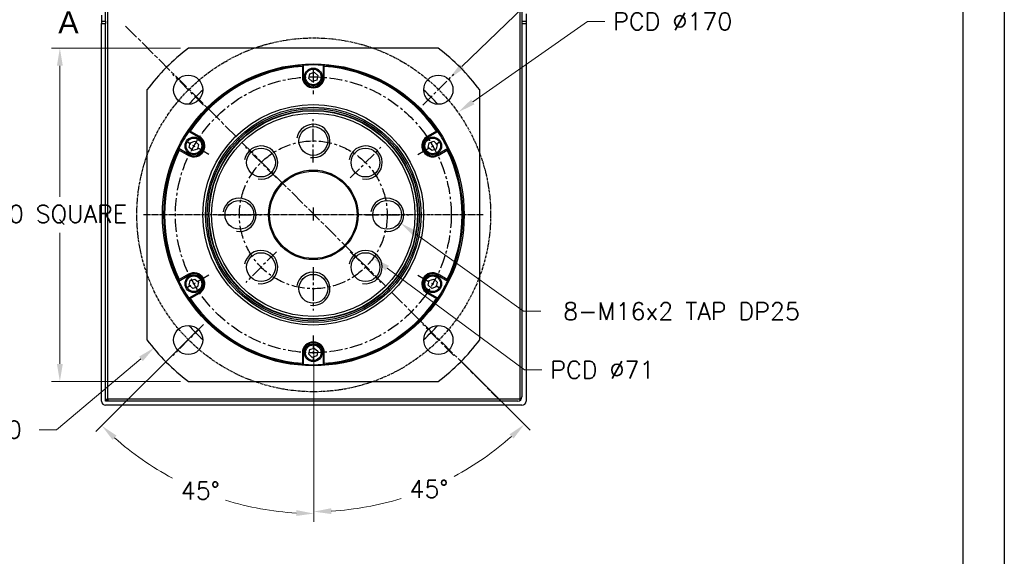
# Model space of a CAD drawing. Header units: inches. Extents: x 0 to 2382, y 0 to 1682.
# Tile 11 of 18: x 1905 to 2378, y 577 to 835. Entities that reach past the tile are written whole.
import ezdxf

# ---------------------------------------------------------------- set-up
doc = ezdxf.new("R2010")
doc.units = ezdxf.units.IN
doc.linetypes.add('CENTER', pattern=[2, 1.25, -0.25, 0.25, -0.25])
doc.linetypes.add('CHAIN', pattern=[0.3543, 0.2362, -0.0295, 0.0591, -0.0295])
doc.layers.add('ATA-CENTER', color=133, linetype='CENTER')
for name, color, linetype, lineweight in [('ATA-DIM', 8, 'Continuous', 25), ('ATA-SECTION', 3, 'CHAIN', 35), ('ATA-Thread', 3, 'Continuous', 25), ('Layer0000', 7, 'Continuous', 25)]:
    doc.layers.add(name, color=color, linetype=linetype, lineweight=lineweight)
doc.styles.get("Standard").update_dxf_attribs({"font": 'simplex.shx'})
doc.styles.add('레이블 문자 (ISO)', font='arial.ttf')
doc.dimstyles.new('ata_A1', dxfattribs={"dimtxt": 4.2, "dimasz": 4.2, "dimexe": 2, "dimexo": 2, "dimgap": 2, "dimtad": 0, "dimtih": 1, "dimtoh": 1, "dimdec": 6, "dimdsep": 46, "dimtxsty": 'Standard', "dimcen": 0, "dimclrd": 252, "dimclre": 252, "dimclrt": 4, "dimadec": 6, "dimazin": 2, "dimtfac": 1, "dimtdec": 6, "dimtofl": 0, "dimtmove": 0, "dimatfit": 3, "dimfxl": 0, "dimtolj": 1, "dimtzin": 0, "dimlwd": 0, "dimlwe": 0, "dimarcsym": 0})

# ---------------------------------------------------------------- blocks, each defined once
blk = doc.blocks.new('*D9798')
at = {"layer": 'ATA-DIM', "color": 252, "lineweight": 0}
for p, q in [((2168.43, 861.88), (2117.39, 812.55)), ((2176.86, 861.88), (2168.43, 861.88))]:
    blk.add_line(p, q, dxfattribs=at)
at = {"layer": 'ATA-DIM', "color": 252}
blk.add_solid([(2116.42, 813.56), (2118.36, 811.55), (2111.35, 806.72)], dxfattribs=at)
at = {"layer": 'Defpoints', "color": 0}
for p in [(2111.35, 806.72), (2101.28, 796.99)]:
    blk.add_point(p, dxfattribs=at)
at = {"layer": 'ATA-DIM', "color": 4, "insert": (2219.83, 861.88), "char_height": 8.4, "attachment_point": 5}
blk.add_mtext('\\A1;4-%%c14 THRU', dxfattribs=at)
blk = doc.blocks.new('*D9794')
at = {"layer": 'ATA-DIM', "color": 252, "lineweight": 0}
for p, q in [((2046.21, 679.75), (2046.21, 594.67)), ((2116.57, 671.39), (2150.21, 637.74))]:
    blk.add_line(p, q, dxfattribs=at)
for start, end in [(298.1635, 311.6358), (273.3642, 287.0603)]:
    blk.add_arc((2046.21, 741.75), 143.08, start, end, dxfattribs=at)
at = {"layer": 'ATA-DIM', "color": 252}
for points in [[(2142.23, 633.79), (2140.31, 635.83), (2147.38, 640.57)], [(2054.57, 600.31), (2054.65, 597.51), (2046.21, 598.67)]]:
    blk.add_solid(points, dxfattribs=at)
at = {"layer": 'Defpoints', "color": 0}
for p in [(2046.21, 741.75), (2046.21, 683.75), (2113.74, 674.22), (2083.24, 603.54)]:
    blk.add_point(p, dxfattribs=at)
at = {"layer": 'ATA-DIM', "color": 4, "insert": (2092.19, 613.76), "char_height": 8.4, "attachment_point": 1}
blk.add_mtext('\\A1;45%%d', dxfattribs=at)
blk = doc.blocks.new('*D9799')
at = {"layer": 'ATA-DIM', "color": 252, "lineweight": 0}
for p, q in [((2146.92, 694.93), (2095.03, 732.18)), ((2155.34, 694.93), (2146.92, 694.93))]:
    blk.add_line(p, q, dxfattribs=at)
at = {"layer": 'ATA-DIM', "color": 252}
blk.add_solid([(2095.85, 733.32), (2094.22, 731.05), (2088.21, 737.08)], dxfattribs=at)
at = {"layer": 'Defpoints', "color": 0}
for p in [(2075.21, 746.41), (2088.21, 737.08)]:
    blk.add_point(p, dxfattribs=at)
at = {"layer": 'ATA-DIM', "color": 4, "insert": (2222.92, 694.93), "char_height": 8.4, "attachment_point": 5}
blk.add_mtext('\\A1;8-M16x2 TAP DP25', dxfattribs=at)
blk = doc.blocks.new('*D9792')
at = {"layer": 'ATA-DIM', "color": 252, "lineweight": 0}
for p, q in [((1982.21, 821.25), (1920.22, 821.25)), ((1924.22, 812.85), (1924.22, 749.82)), ((1924.22, 669.65), (1924.22, 732.67)), ((1982.21, 661.25), (1920.22, 661.25))]:
    blk.add_line(p, q, dxfattribs=at)
at = {"layer": 'ATA-DIM', "color": 252}
for points in [[(1925.62, 812.85), (1922.82, 812.85), (1924.22, 821.25)], [(1922.82, 669.65), (1925.62, 669.65), (1924.22, 661.25)]]:
    blk.add_solid(points, dxfattribs=at)
at = {"layer": 'Defpoints', "color": 0}
for p in [(1924.22, 821.25), (1986.21, 821.25), (1986.21, 661.25)]:
    blk.add_point(p, dxfattribs=at)
at = {"layer": 'ATA-DIM', "color": 4, "insert": (1885.24, 745.82), "char_height": 8.4, "attachment_point": 1}
blk.add_mtext('\\A1;160 SQUARE', dxfattribs=at)
blk = doc.blocks.new('*D9797')
at = {"layer": 'ATA-DIM', "color": 252, "lineweight": 0}
for p, q in [((1922.63, 638.03), (1963.18, 672.06)), ((1914.21, 638.03), (1922.63, 638.03))]:
    blk.add_line(p, q, dxfattribs=at)
at = {"layer": 'ATA-DIM', "color": 252}
blk.add_solid([(1964.08, 670.99), (1962.28, 673.13), (1969.61, 677.46)], dxfattribs=at)
at = {"layer": 'Defpoints', "color": 0}
for p in [(2046.21, 741.75), (1969.61, 677.46)]:
    blk.add_point(p, dxfattribs=at)
at = {"layer": 'ATA-DIM', "color": 4, "insert": (1852.25, 642.23), "char_height": 8.4, "attachment_point": 1}
blk.add_mtext('\\A1;O.D %%C200', dxfattribs=at)
blk = doc.blocks.new('*D9793')
at = {"layer": 'ATA-DIM', "color": 252, "lineweight": 0}
for p, q in [((1990.7, 686.24), (1941.56, 637.09)), ((2046.21, 679.75), (2046.21, 593.75))]:
    blk.add_line(p, q, dxfattribs=at)
for start, end in [(228.3427, 241.8735), (252.9056, 266.6573)]:
    blk.add_arc((2046.21, 741.75), 144, start, end, dxfattribs=at)
at = {"layer": 'ATA-DIM', "color": 252}
for points in [[(1951.46, 635.18), (1949.54, 633.14), (1944.39, 639.92)], [(2037.77, 596.59), (2037.85, 599.39), (2046.21, 597.75)]]:
    blk.add_solid(points, dxfattribs=at)
at = {"layer": 'Defpoints', "color": 0}
for p in [(2046.21, 741.75), (1993.53, 689.07), (2046.21, 683.75), (1974.21, 617.04)]:
    blk.add_point(p, dxfattribs=at)
at = {"layer": 'ATA-DIM', "color": 4, "insert": (1982.33, 612.91), "char_height": 8.4, "attachment_point": 1}
blk.add_mtext('\\A1;45%%d', dxfattribs=at)
blk = doc.blocks.new('*D9796')
at = {"layer": 'ATA-DIM', "color": 252, "lineweight": 0}
for p, q in [((2147.45, 666.76), (2081.49, 715.62)), ((2155.85, 666.76), (2147.45, 666.76))]:
    blk.add_line(p, q, dxfattribs=at)
at = {"layer": 'ATA-DIM', "color": 252}
blk.add_solid([(2082.32, 716.74), (2080.66, 714.49), (2074.74, 720.62)], dxfattribs=at)
at = {"layer": 'Defpoints', "color": 0}
for p in [(2017.68, 762.88), (2074.74, 720.62)]:
    blk.add_point(p, dxfattribs=at)
at = {"layer": 'ATA-DIM', "color": 4, "insert": (2159.85, 670.96), "char_height": 8.4, "attachment_point": 1}
blk.add_mtext('\\A1;PCD %%c71', dxfattribs=at)
blk = doc.blocks.new('*D9795')
at = {"layer": 'ATA-DIM', "color": 252, "lineweight": 0}
for p, q in [((2177.68, 834.17), (2122.62, 795.46)), ((2186.08, 834.17), (2177.68, 834.17))]:
    blk.add_line(p, q, dxfattribs=at)
at = {"layer": 'ATA-DIM', "color": 252}
blk.add_solid([(2121.81, 796.61), (2123.42, 794.32), (2115.75, 790.63)], dxfattribs=at)
at = {"layer": 'Defpoints', "color": 0}
for p in [(2115.75, 790.63), (1976.67, 692.86)]:
    blk.add_point(p, dxfattribs=at)
at = {"layer": 'ATA-DIM', "color": 4, "insert": (2190.08, 838.37), "char_height": 8.4, "attachment_point": 1}
blk.add_mtext('\\A1;PCD %%c170', dxfattribs=at)
blk = doc.blocks.new('ata-Border-A0-002')
at = {"color": 253, "ltscale": 0.5}
blk.add_line((1189, 841), (1189, 0), dxfattribs=at)
blk.add_line((1179, 829), (1179, 12))

msp = doc.modelspace()

# ---------------------------------------------------------------- linework, layer by layer
for p, q in [((2105.9919713, 821.2466216), (1985.9919713, 821.2466216)), ((2040.7419713, 812.5536164), (2040.7419713, 807.4966216)), ((2041.2419713, 807.4966216), (2041.2419713, 813.0897667)), ((2043.7989572, 806.7727275), (2044.2685536, 809.0338804)), ((2044.2685536, 809.0338804), (2046.4615676, 809.7577745)), ((2046.4615676, 809.7577745), (2048.1849853, 808.2205157)), ((2050.7419713, 813.0897667), (2050.7419713, 807.4966216)), ((2051.2419713, 807.4966216), (2051.2419713, 812.5536164)), ((2041.2419713, 807.4966216), (2040.7419713, 807.4966216)), ((2045.5223749, 805.2354687), (2043.7989572, 806.7727275)), ((2047.715389, 805.9593628), (2045.5223749, 805.2354687)), ((2048.1849853, 808.2205157), (2047.715389, 805.9593628)), ((2050.7419713, 807.4966216), (2051.2419713, 807.4966216)), ((1965.9919713, 801.2466216), (1965.9919713, 681.2466216)), ((2125.9919713, 681.2466216), (2125.9919713, 801.2466216)), ((1986.1489825, 781.2818148), (1990.9927883, 778.4852423)), ((1991.2427883, 778.918255), (1986.8633024, 781.4467524)), ((2105.1206402, 781.4467524), (2100.7411543, 778.918255)), ((2100.9911543, 778.4852423), (2105.83496, 781.2818148)), ((1986.4247742, 773.6477275), (1986.8943706, 775.9088804)), ((1986.8943706, 775.9088804), (1989.0873846, 776.6327745)), ((1989.0873846, 776.6327745), (1990.8108023, 775.0955157)), ((1990.9927883, 778.4852423), (1991.2427883, 778.918255)), ((2100.9911543, 778.4852423), (2100.7411543, 778.918255)), ((2101.1731402, 773.6477275), (2101.6427366, 775.9088804)), ((2101.6427366, 775.9088804), (2103.8357506, 776.6327745)), ((2103.8357506, 776.6327745), (2105.5591683, 775.0955157)), ((1986.2427883, 770.2580009), (1981.3989825, 773.0545735)), ((1981.6133024, 772.3534856), (1985.9927883, 769.8249882)), ((1988.1481919, 772.1104687), (1986.4247742, 773.6477275)), ((1990.341206, 772.8343628), (1988.1481919, 772.1104687)), ((1990.8108023, 775.0955157), (1990.341206, 772.8343628)), ((2102.8965579, 772.1104687), (2101.1731402, 773.6477275)), ((2105.089572, 772.8343628), (2102.8965579, 772.1104687)), ((2105.5591683, 775.0955157), (2105.089572, 772.8343628)), ((2110.58496, 773.0545735), (2105.7411543, 770.2580009)), ((2105.9911543, 769.8249882), (2110.3706402, 772.3534856)), ((1986.2427883, 770.2580009), (1985.9927883, 769.8249882)), ((2105.7411543, 770.2580009), (2105.9911543, 769.8249882)), ((1981.3989825, 709.4386697), (1986.2427883, 712.2352423)), ((1985.9927883, 712.668255), (1981.6133024, 710.1397576)), ((1986.2427883, 712.2352423), (1985.9927883, 712.668255)), ((1986.4247742, 707.3977275), (1986.8943706, 709.6588804)), ((1986.8943706, 709.6588804), (1989.0873846, 710.3827745)), ((1989.0873846, 710.3827745), (1990.8108023, 708.8455157)), ((2101.1731402, 707.3977275), (2101.6427366, 709.6588804)), ((2101.6427366, 709.6588804), (2103.8357506, 710.3827745)), ((2103.8357506, 710.3827745), (2105.5591683, 708.8455157)), ((2105.7411543, 712.2352423), (2105.9911543, 712.668255)), ((2105.7411543, 712.2352423), (2110.58496, 709.4386697)), ((2110.3706402, 710.1397576), (2105.9911543, 712.668255)), ((1988.1481919, 705.8604687), (1986.4247742, 707.3977275)), ((1990.341206, 706.5843628), (1988.1481919, 705.8604687)), ((1990.8108023, 708.8455157), (1990.341206, 706.5843628)), ((2102.8965579, 705.8604687), (2101.1731402, 707.3977275)), ((2105.089572, 706.5843628), (2102.8965579, 705.8604687)), ((2105.5591683, 708.8455157), (2105.089572, 706.5843628)), ((1990.9927883, 704.0080009), (1986.1489825, 701.2114284)), ((1986.8633024, 701.0464909), (1991.2427883, 703.5749882)), ((1990.9927883, 704.0080009), (1991.2427883, 703.5749882)), ((2100.9911543, 704.0080009), (2100.7411543, 703.5749882)), ((2100.7411543, 703.5749882), (2105.1206402, 701.0464909)), ((2105.83496, 701.2114284), (2100.9911543, 704.0080009)), ((2043.7989572, 674.2727275), (2044.2685536, 676.5338804)), ((2044.2685536, 676.5338804), (2046.4615676, 677.2577745)), ((2046.4615676, 677.2577745), (2048.1849853, 675.7205157)), ((2040.7419713, 674.9966216), (2040.7419713, 669.9396269)), ((2041.2419713, 674.9966216), (2040.7419713, 674.9966216)), ((2041.2419713, 669.4034765), (2041.2419713, 674.9966216)), ((2045.5223749, 672.7354687), (2043.7989572, 674.2727275)), ((2047.715389, 673.4593628), (2045.5223749, 672.7354687)), ((2048.1849853, 675.7205157), (2047.715389, 673.4593628)), ((2050.7419713, 674.9966216), (2050.7419713, 669.4034765)), ((2050.7419713, 674.9966216), (2051.2419713, 674.9966216)), ((2051.2419713, 669.9396269), (2051.2419713, 674.9966216)), ((1985.9919713, 661.2466216), (2105.9919713, 661.2466216))]:
    msp.add_line(p, q)
for centre, radius in [((2045.9919713, 741.2466216), 72.5), ((2045.9919713, 807.4966216), 4.25), ((2045.9919713, 807.4966216), 3.75), ((1985.8878949, 801.350698), 7), ((2106.0960477, 801.350698), 7), ((2045.9919713, 741.2466216), 53), ((2045.9919713, 741.2466216), 51.75), ((2045.9919713, 741.2466216), 51.000379), ((2045.9919713, 741.2466216), 50.2), ((2045.9919713, 741.2466216), 50), ((2045.9919713, 741.2466216), 48.8452995), ((2045.9919713, 776.7466216), 6.9175), ((1988.6177883, 774.3716216), 4.25), ((1988.6177883, 774.3716216), 3.75), ((2103.3661543, 774.3716216), 4.25), ((2103.3661543, 774.3716216), 3.75), ((2020.8896806, 766.3489123), 6.9175), ((2071.094262, 766.3489123), 6.9175), ((2045.9919713, 741.2466216), 21.5), ((2045.9919713, 741.2466216), 21), ((2010.4919713, 741.2466216), 6.9175), ((2081.4919713, 741.2466216), 6.9175), ((2020.8896806, 716.1443309), 6.9175), ((2071.094262, 716.1443309), 6.9175), ((1988.6177883, 708.1216216), 4.25), ((1988.6177883, 708.1216216), 3.75), ((2045.9919713, 705.7466216), 6.9175), ((2103.3661543, 708.1216216), 4.25), ((2103.3661543, 708.1216216), 3.75), ((1985.8878949, 681.1425452), 7), ((2106.0960477, 681.1425452), 7), ((2045.9919713, 674.9966216), 4.25), ((2045.9919713, 674.9966216), 3.75)]:
    msp.add_circle(centre, radius)
for centre, radius, start, end in [((2045.9919713, 741.2466216), 100, 126.869897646, 143.130102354), ((2045.9919713, 741.2466216), 100, 36.869897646, 53.130102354), ((2045.9919713, 741.2466216), 72, 93.782677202, 146.217322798), ((2045.9919713, 741.2466216), 71.5, 94.210822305, 145.789177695), ((2045.9919713, 741.2466216), 72, 86.217322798, 93.782677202), ((2045.9919713, 741.2466216), 72, 33.782677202, 86.217322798), ((2045.9919713, 741.2466216), 71.5, 34.210822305, 85.789177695), ((2045.9919713, 807.4966216), 5.25, 180, 0), ((2045.9919713, 807.4966216), 4.75, 180, 0), ((2045.9919713, 741.2466216), 80, 131.595622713, 138.404377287), ((2045.9919713, 741.2466216), 80, 41.595622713, 48.404377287), ((2045.9919713, 741.2466216), 72, 146.217322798, 153.782677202), ((2045.9919713, 741.2466216), 72, 26.217322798, 33.782677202), ((1988.6177883, 774.3716216), 5.25, 240, 60), ((1988.6177883, 774.3716216), 4.75, 240, 60), ((2103.3661543, 774.3716216), 5.25, 120, 300), ((2103.3661543, 774.3716216), 4.75, 120, 300), ((2045.9919713, 741.2466216), 72, 153.782677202, 206.217322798), ((2045.9919713, 741.2466216), 71.5, 154.210822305, 205.789177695), ((2045.9919713, 741.2466216), 71.5, 334.210822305, 25.789177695), ((2045.9919713, 741.2466216), 72, 333.782677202, 26.217322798), ((1988.6177883, 708.1216216), 5.25, 300, 120), ((1988.6177883, 708.1216216), 4.75, 300, 120), ((2103.3661543, 708.1216216), 5.25, 60, 240), ((2103.3661543, 708.1216216), 4.75, 60, 240), ((2045.9919713, 741.2466216), 72, 206.217322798, 213.782677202), ((2045.9919713, 741.2466216), 72, 326.217322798, 333.782677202), ((2045.9919713, 741.2466216), 72, 213.782677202, 266.217322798), ((2045.9919713, 741.2466216), 71.5, 214.210822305, 265.789177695), ((2045.9919713, 741.2466216), 72, 273.782677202, 326.217322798), ((2045.9919713, 741.2466216), 71.5, 274.210822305, 325.789177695), ((2045.9919713, 741.2466216), 80, 221.595622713, 228.404377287), ((2045.9919713, 741.2466216), 80, 311.595622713, 318.404377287), ((2045.9919713, 741.2466216), 100, 216.869897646, 233.130102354), ((2045.9919713, 741.2466216), 100, 306.869897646, 323.130102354), ((2045.9919713, 674.9966216), 5.25, 0, 180), ((2045.9919713, 674.9966216), 4.75, 0, 180), ((2045.9919713, 741.2466216), 72, 266.217322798, 273.782677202)]:
    msp.add_arc(centre, radius, start, end)
for points in [[(2041.2419713, 813.0897667), (2041.0750785, 812.9114752), (2040.9084084, 812.7327579), (2040.7419713, 812.5536164)], [(2050.7419713, 813.0897667), (2050.9088641, 812.9114752), (2051.0755342, 812.7327579), (2051.2419713, 812.5536164)], [(1986.1489825, 781.2818148), (1986.3868339, 781.3372025), (1986.6249427, 781.3921844), (1986.8633024, 781.4467524)], [(2105.1206402, 781.4467524), (2105.3589999, 781.3921844), (2105.5971086, 781.3372025), (2105.83496, 781.2818148)], [(1981.6133024, 772.3534856), (1981.5413798, 772.5871951), (1981.4699411, 772.8208943), (1981.3989825, 773.0545735)], [(2110.58496, 773.0545735), (2110.5140015, 772.8208943), (2110.4425628, 772.5871951), (2110.3706402, 772.3534856)], [(1981.3989825, 709.4386697), (1981.4699411, 709.6723489), (1981.5413798, 709.9060481), (1981.6133024, 710.1397576)], [(2110.3706402, 710.1397576), (2110.4425628, 709.9060481), (2110.5140015, 709.6723489), (2110.58496, 709.4386697)], [(1986.8633024, 701.0464909), (1986.6249427, 701.1010588), (1986.3868339, 701.1560407), (1986.1489825, 701.2114284)], [(2105.83496, 701.2114284), (2105.5971086, 701.1560407), (2105.3589999, 701.1010588), (2105.1206402, 701.0464909)], [(2041.2419713, 669.4034765), (2041.0750785, 669.581768), (2040.9084084, 669.7604853), (2040.7419713, 669.9396269)], [(2051.2419713, 669.9396269), (2051.0755342, 669.7604853), (2050.9088641, 669.581768), (2050.7419713, 669.4034765)]]:
    msp.add_open_spline(points, degree=3)
at = {"layer": 'ATA-CENTER', "ltscale": 5}
for p, q in [((2045.9919713, 810.9966216), (2045.9919713, 799.2466216)), ((1993.3125161, 793.9260768), (1978.4632737, 808.7753192)), ((2098.6714265, 793.9260768), (2113.5206689, 808.7753192)), ((2045.9919713, 766.3291216), (2045.9919713, 787.1641216)), ((1995.7624979, 770.2466216), (1985.5866994, 776.1216216)), ((2096.2214447, 770.2466216), (2106.3972432, 776.1216216)), ((2028.2559654, 758.9826274), (2013.5233957, 773.7151972)), ((2063.7279771, 758.9826274), (2078.4605469, 773.7151972)), ((2045.9919713, 744.7466216), (2045.9919713, 737.7466216)), ((2000.0744713, 741.2466216), (2020.9094713, 741.2466216)), ((2049.4919713, 741.2466216), (2042.4919713, 741.2466216)), ((2071.0744713, 741.2466216), (2091.9094713, 741.2466216)), ((2028.2559654, 723.5106158), (2013.5233957, 708.778046)), ((2063.7279771, 723.5106158), (2078.4605469, 708.778046)), ((2045.9919713, 716.1641216), (2045.9919713, 695.3291216)), ((1995.7624979, 712.2466216), (1985.5866994, 706.3716216)), ((2096.2214447, 712.2466216), (2106.3972432, 706.3716216)), ((1993.3125161, 688.5671664), (1978.4632737, 673.717924)), ((2113.5206689, 673.717924), (2098.6714265, 688.5671664)), ((2045.9919713, 683.2466216), (2045.9919713, 671.4966216))]:
    msp.add_line(p, q, dxfattribs=at)
at = {"layer": 'ATA-CENTER'}
msp.add_line((2127.634606, 741.2466216), (1964.3493365, 741.2466216), dxfattribs=at)
msp.add_circle((2046.2104161, 741.2466216), 85, dxfattribs=at)
at = {"layer": 'ATA-CENTER', "ltscale": 5}
for radius in [66.25, 35.5]:
    msp.add_circle((2045.9919713, 741.2466216), radius, dxfattribs=at)
at = {"layer": 'ATA-SECTION', "linetype": 'CHAIN', "ltscale": 31.884571}
msp.add_line((1955.7827951, 831.9557978), (2136.2011475, 651.5374454), dxfattribs=at)
at = {"layer": 'ATA-Thread'}
for centre in [(2045.9919713, 776.7466216), (2020.8896806, 766.3489123), (2071.094262, 766.3489123), (2010.4919713, 741.2466216), (2081.4919713, 741.2466216), (2020.8896806, 716.1443309), (2071.094262, 716.1443309), (2045.9919713, 705.7466216)]:
    msp.add_arc(centre, 8, 260, 170, dxfattribs=at)
at = {"layer": 'Layer0000', "color": 7, "linetype": 'Continuous', "lineweight": 25}
for p, q in [((1947.2104161, 652.7466216), (1947.2104161, 1035.7466216)), ((2145.2104161, 1035.7466216), (2145.2104161, 652.7466216)), ((1946.2104161, 834.2466216), (1946.2104161, 854.2466216)), ((2146.2104161, 854.2466216), (2146.2104161, 834.2466216)), ((2148.2104165, 837.7466216), (2148.2104165, 834.2466216)), ((1944.2104165, 837.2466216), (1944.2104165, 834.2466216)), ((1944.2104165, 834.2466216), (1944.2104165, 833.2466216)), ((1944.2104165, 834.2466216), (1946.2104165, 834.2466216)), ((1944.2104165, 833.2466216), (1946.2104165, 833.2466216)), ((1944.2104165, 651.7466216), (1944.2104165, 833.2466216)), ((1946.2104165, 834.2466216), (1946.2104165, 833.2466216)), ((1946.2104165, 651.7466216), (1946.2104165, 833.2466216)), ((2146.2104165, 834.2466216), (2146.2104165, 833.2466216)), ((2146.2104165, 834.2466216), (2148.2104165, 834.2466216)), ((2146.2104165, 833.2466216), (2148.2104165, 833.2466216)), ((2146.2104165, 833.2466216), (2146.2104165, 653.7466216)), ((2148.2104165, 834.2466216), (2148.2104165, 833.2466216)), ((2148.2104165, 833.2466216), (2148.2104165, 651.7466216)), ((1946.2104165, 652.7466216), (1947.2104161, 652.7466216)), ((1947.2104161, 651.7466216), (1946.2104165, 652.7466213)), ((2144.2104165, 651.7466216), (1946.2104165, 651.7466216)), ((2146.2104165, 649.7466216), (1946.2104165, 649.7466216)), ((1947.2104161, 652.7466216), (1947.2104161, 651.7466216)), ((2145.2104161, 652.7466216), (1947.2104161, 652.7466216)), ((2145.2104161, 652.7466216), (2145.2104161, 652.0145706)), ((2145.9424673, 652.7466216), (2145.2104161, 652.7466216))]:
    msp.add_line(p, q, dxfattribs=at)
for centre, start, end in [((2144.2104165, 653.7466216), 270, 0), ((1946.2104165, 651.7466216), 180, 270), ((2146.2104165, 651.7466216), 270, 0)]:
    msp.add_arc(centre, 2, start, end, dxfattribs=at)

# ---------------------------------------------------------------- block references
at = {"xscale": 2, "yscale": 2, "zscale": 2}
msp.add_blockref('ata-Border-A0-002', (0, 0), dxfattribs=at)

# ---------------------------------------------------------------- texts
at = {"layer": 'ATA-SECTION', "insert": (1923.4581689, 828.463137), "char_height": 10.4999995, "attachment_point": 7, "style": '레이블 문자 (ISO)'}
msp.add_mtext('A', dxfattribs=at)

# ---------------------------------------------------------------- dimensions: what is measured, and where the dimension line sits
at = {"layer": 'ATA-DIM'}
for p1, p2, text, picture, middle in [((2101.2808639, 796.9862779), (2111.3481211, 806.7151181), '4-<> THRU', '*D9798', (2219.831595, 861.8796963)), ((1976.6743871, 692.8616478), (2115.7464452, 790.6315954), 'PCD <>', '*D9795', (2220.2753434, 834.168631)), ((2017.6827452, 762.8753222), (2074.7380871, 720.617921), 'PCD <>', '*D9796', (2185.0509994, 666.7639153)), ((2075.2117083, 746.4121116), (2088.2091239, 737.0811316), '8-M16x2 TAP DP25', '*D9799', (2222.9241656, 694.9289918))]:
    dim = msp.add_diameter_dim_2p(p1=p1, p2=p2, text=text, dimstyle='ata_A1', override={"dimscale": 2, "dimtfac": 0.5}, dxfattribs=at)
    dim.commit()
    dim.dimension.update_dxf_attribs({"geometry": picture, "text_midpoint": middle, "dimtype": 163})
dim = msp.add_linear_dim(base=(1924.2154619, 821.2466216), p1=(1986.2104161, 661.2466216), p2=(1986.2104161, 821.2466216), angle=270, text='<> SQUARE', dimstyle='ata_A1', override={"dimscale": 2, "dimtfac": 0.5}, dxfattribs=at)
dim.commit()
dim.dimension.update_dxf_attribs({"geometry": '*D9792', "text_midpoint": (1924.2154619, 741.2466216), "dimtype": 160})
dim = msp.add_radius_dim(center=(2046.2104161, 741.7466216), mpoint=(1969.6124082, 677.4601909), text='O.D %%C200', dimstyle='ata_A1', override={"dimscale": 2, "dimtol": 0, "dimlim": 0, "dimtp": 0, "dimtm": 0, "dimtfac": 0.5, "dimtdec": 6, "dimtolj": 1, "dimtzin": 0}, dxfattribs=at)
dim.commit()
dim.dimension.update_dxf_attribs({"geometry": '*D9797', "text_midpoint": (1881.2291357, 638.0285271), "dimtype": 164})
for base, p1, p2, override, picture, middle in [((1974.2104161, 617.0389635), (1993.5309609, 689.0671664), (2046.2104161, 683.7466216), {"dimscale": 2, "dimtol": 0, "dimlim": 0, "dimtp": 0, "dimtm": 0, "dimtfac": 0.5, "dimtdec": 6, "dimtolj": 1, "dimtzin": 0}, '*D9793', (1991.1040019, 608.7079689)), ((2083.2425211, 603.5409242), (2046.2104161, 683.7466216), (2113.7391137, 674.217924), {"dimscale": 2, "dimtfac": 0.5}, '*D9794', (2100.9651697, 609.5569528))]:
    dim = msp.add_angular_dim_3p(base=base, center=(2046.2104161, 741.7466216), p1=p1, p2=p2, dimstyle='ata_A1', override=override, dxfattribs=at)
    dim.commit()
    dim.dimension.update_dxf_attribs({"geometry": picture, "text_midpoint": middle, "dimtype": 165})

doc.saveas('drawing.dxf')
